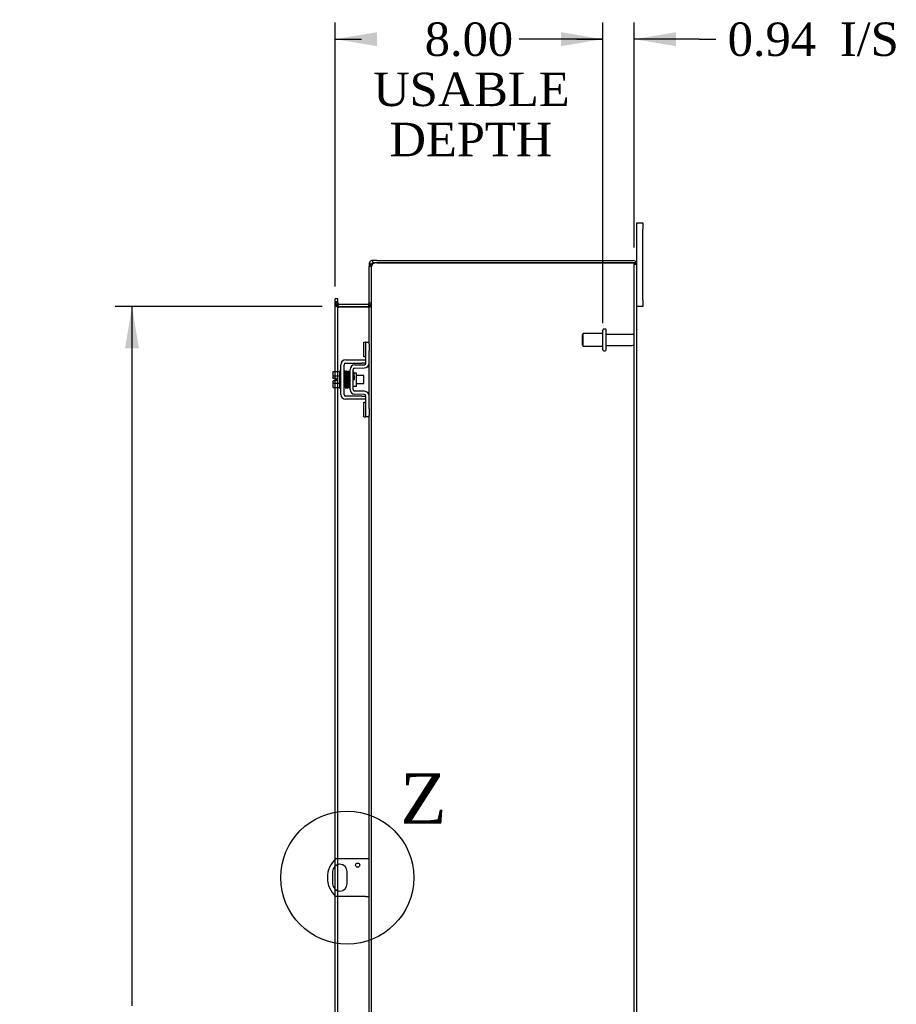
# Model space of a CAD drawing. Header units: inches. Extents: x 29 to 237, y 4 to 158.
# Tile 6 of 9: x 133 to 159, y 70 to 99. Entities that reach past the tile are written whole.
import ezdxf
from ezdxf.enums import TextEntityAlignment as Align
from ezdxf.lldxf.tags import DXFTag

# ---------------------------------------------------------------- set-up
doc = ezdxf.new("R2010")
doc.units = ezdxf.units.IN
doc.header["$MEASUREMENT"] = 0
doc.layers.get('0').update_dxf_attribs({"linetype": 'CONTINUOUS'})
for name, color, linetype in [('COM40153-1', 7, 'CONTINUOUS'), ('COM42667', 7, 'CONTINUOUS'), ('COM42780', 7, 'CONTINUOUS'), ('COM48497', 7, 'CONTINUOUS'), ('DEFAULT', 7, 'CONTINUOUS'), ('FET07710', 7, 'CONTINUOUS'), ('SCC19011', 7, 'CONTINUOUS'), ('SPR20265', 7, 'CONTINUOUS'), ('STD26094', 7, 'CONTINUOUS'), ('WAF25035', 7, 'CONTINUOUS')]:
    doc.layers.add(name, color=color, linetype=linetype)
doc.styles.add('SEACAD_TIMES_NEW_ROMAN', font='times.ttf')
tags = doc.linetypes.add('CENTER2', pattern=[1.125, 0.75, -0.125, 0.125, -0.125]).pattern_tags.tags
tags[10:11] = [DXFTag(74, 4), DXFTag(75, 0), DXFTag(340, '0'), DXFTag(46, 0.0), DXFTag(50, 0.0), DXFTag(44, 0.0), DXFTag(45, 0.0)]
tags[8:9] = [DXFTag(74, 4), DXFTag(75, 0), DXFTag(340, '0'), DXFTag(46, 0.0), DXFTag(50, 0.0), DXFTag(44, 0.0), DXFTag(45, 0.0)]
tags[6:7] = [DXFTag(74, 4), DXFTag(75, 0), DXFTag(340, '0'), DXFTag(46, 0.0), DXFTag(50, 0.0), DXFTag(44, 0.0), DXFTag(45, 0.0)]
tags[4:5] = [DXFTag(74, 4), DXFTag(75, 0), DXFTag(340, '0'), DXFTag(46, 0.0), DXFTag(50, 0.0), DXFTag(44, 0.0), DXFTag(45, 0.0)]

# ---------------------------------------------------------------- blocks, each defined once
blk = doc.blocks.new('GDIMGGROUP13')
at = {"layer": 'DEFAULT', "linetype": 'Continuous'}
for points in [[(143.8, 98.801), (142.55, 98.592), (143.8, 98.384)], [(149.304, 98.801), (149.304, 98.384), (150.554, 98.592)]]:
    blk.add_hatch(color=136, dxfattribs=at).paths.add_polyline_path(points)
at = {"layer": 'DEFAULT', "color": 136, "linetype": 'Continuous'}
for p, q in [((142.55, 91.192), (142.55, 99.092)), ((150.554, 90.097), (150.554, 99.092)), ((142.55, 98.592), (143.335, 98.592)), ((149.77, 98.592), (150.554, 98.592))]:
    blk.add_line(p, q, dxfattribs=at)
at = {"layer": 'DEFAULT', "color": 136, "linetype": 'Continuous', "style": 'SEACAD_TIMES_NEW_ROMAN'}
for s, p in [('8.00', (145.225, 99.092)), ('USABLE', (143.685, 97.592)), ('DEPTH', (144.171, 96.092))]:
    blk.add_text(s, height=1, dxfattribs=at).set_placement(p, align=Align.TOP_LEFT)
blk = doc.blocks.new('GDIMGGROUP20')
at = {"layer": 'DEFAULT', "linetype": 'Continuous'}
for points in [[(136.263, 89.347), (136.679, 89.347), (136.471, 90.597)], [(136.263, 46.597), (136.471, 45.347), (136.679, 46.597)]]:
    blk.add_hatch(color=136, dxfattribs=at).paths.add_polyline_path(points)
at = {"layer": 'DEFAULT', "color": 136, "linetype": 'Continuous'}
for p, q in [((142.158, 90.597), (135.971, 90.597)), ((136.471, 90.597), (136.471, 69.681)), ((136.471, 66.437), (136.471, 45.347)), ((142.158, 45.347), (135.971, 45.347))]:
    blk.add_line(p, q, dxfattribs=at)
at = {"layer": 'DEFAULT', "color": 136, "linetype": 'Continuous', "style": 'SEACAD_TIMES_NEW_ROMAN'}
for s, p in [('45.25', (134.765, 69.331)), ('OPENING ', (133.035, 67.831))]:
    blk.add_text(s, height=1, dxfattribs=at).set_placement(p, align=Align.TOP_LEFT)
blk = doc.blocks.new('GDIMGGROUP26')
at = {"layer": 'DEFAULT', "linetype": 'Continuous'}
for points in [[(149.304, 98.801), (149.304, 98.384), (150.554, 98.592)], [(152.741, 98.801), (151.491, 98.592), (152.741, 98.384)]]:
    blk.add_hatch(color=136, dxfattribs=at).paths.add_polyline_path(points)
at = {"layer": 'DEFAULT', "color": 136, "linetype": 'Continuous'}
for p, q in [((150.554, 90.392), (150.554, 99.092)), ((151.491, 92.364), (151.491, 99.092)), ((150.554, 98.592), (148.054, 98.592)), ((153.433, 98.592), (151.491, 98.592)), ((153.433, 98.592), (153.933, 98.592))]:
    blk.add_line(p, q, dxfattribs=at)
at = {"layer": 'DEFAULT', "color": 136, "linetype": 'Continuous', "style": 'SEACAD_TIMES_NEW_ROMAN'}
for s, p in [('0.94', (154.283, 99.092)), ('I/S', (157.637, 99.092))]:
    blk.add_text(s, height=1, dxfattribs=at).set_placement(p, align=Align.TOP_LEFT)
blk = doc.blocks.new('SE1')
at = {"color": 136, "linetype": 'Continuous', "style": 'SEACAD_TIMES_NEW_ROMAN'}
blk.add_text('Z', height=1.5, dxfattribs=at).set_placement((144.493, 76.627), align=Align.TOP_LEFT)
blk = doc.blocks.new('SE')
at = {"layer": 'DEFAULT', "color": 7, "linetype": 'CENTER2'}
blk.add_circle((142.907, 73.512), 1.989, dxfattribs=at)
at = {"layer": 'DEFAULT'}
blk.add_blockref('SE1', (0, 0), dxfattribs=at)

msp = doc.modelspace()

# ---------------------------------------------------------------- linework, layer by layer
at = {"layer": 'COM40153-1', "color": 7}
for p, q in [((143.455, 74.074), (142.567, 74.074)), ((143.563, 74.074), (143.455, 74.074)), ((142.47, 73.693), (142.47, 73.33)), ((142.907, 73.33), (142.907, 73.693)), ((143.455, 72.949), (142.567, 72.949)), ((143.455, 72.949), (143.563, 72.949))]:
    msp.add_line(p, q, dxfattribs=at)
msp.add_circle((143.219, 73.887), 0.0625, dxfattribs=at)
for centre, radius, start, end in [((143.063, 73.512), 0.75, 131.4096, 228.5904), ((142.688, 73.693), 0.218, 0, 180), ((142.688, 73.33), 0.218, 180, 0)]:
    msp.add_arc(centre, radius, start, end, dxfattribs=at)
at = {"layer": 'COM42667', "color": 7}
for p, q in [((142.861, 88.998), (143.343, 88.998)), ((143.343, 88.998), (143.468, 88.998)), ((142.718, 87.964), (142.718, 88.855)), ((142.813, 87.964), (142.813, 88.855)), ((142.861, 88.903), (143.343, 88.903)), ((143.468, 88.903), (143.343, 88.903)), ((143.343, 87.916), (142.861, 87.916)), ((143.343, 87.821), (142.861, 87.821)), ((143.343, 87.916), (143.468, 87.916)), ((143.468, 87.821), (143.343, 87.821))]:
    msp.add_line(p, q, dxfattribs=at)
for centre, radius, start, end in [((142.861, 88.855), 0.143, 90, 180), ((142.861, 88.855), 0.048, 90, 180), ((142.861, 87.964), 0.143, 180, 270), ((142.861, 87.964), 0.048, 180, 270)]:
    msp.add_arc(centre, radius, start, end, dxfattribs=at)
at = {"layer": 'COM42780', "color": 7}
for p, q in [((143.404, 89.088), (143.404, 89.525)), ((143.404, 89.525), (143.454, 89.525)), ((143.468, 89.525), (143.454, 89.525)), ((143.468, 89.275), (143.468, 89.525)), ((143.468, 89.525), (143.563, 89.525)), ((143.468, 88.903), (143.468, 89.275)), ((143.563, 89.478), (143.563, 89.275)), ((143.563, 88.903), (143.563, 89.275)), ((143.454, 89.088), (143.404, 89.088)), ((143.454, 89.088), (143.468, 89.088)), ((142.991, 88.113), (142.991, 88.707)), ((143.086, 88.113), (143.086, 88.707)), ((143.132, 88.85), (143.421, 88.855)), ((143.133, 88.755), (143.423, 88.76)), ((143.181, 88.605), (143.115, 88.605)), ((143.181, 88.215), (143.181, 88.605)), ((143.086, 88.215), (143.181, 88.215)), ((143.423, 88.06), (143.133, 88.065)), ((143.421, 87.965), (143.132, 87.97)), ((143.468, 87.544), (143.468, 87.917)), ((143.563, 87.544), (143.563, 87.917)), ((143.404, 87.294), (143.404, 87.731)), ((143.404, 87.731), (143.454, 87.731)), ((143.468, 87.731), (143.454, 87.731)), ((143.468, 87.294), (143.468, 87.544)), ((143.563, 87.544), (143.563, 87.341)), ((143.404, 87.294), (143.454, 87.294)), ((143.454, 87.294), (143.468, 87.294)), ((143.563, 87.294), (143.468, 87.294))]:
    msp.add_line(p, q, dxfattribs=at)
for centre, radius, start, end in [((143.134, 88.707), 0.143, 91, 180), ((143.134, 88.707), 0.048, 91, 180), ((143.42, 88.903), 0.048, 271, 0), ((143.42, 88.903), 0.143, 271, 0), ((143.134, 88.113), 0.143, 180, 269), ((143.134, 88.113), 0.048, 180, 269), ((143.42, 87.917), 0.048, 0, 89), ((143.42, 87.917), 0.143, 0, 89)]:
    msp.add_arc(centre, radius, start, end, dxfattribs=at)
at = {"layer": 'COM48497', "color": 7}
for p, q in [((143.671, 91.9), (143.671, 91.972)), ((143.789, 91.972), (143.671, 91.972)), ((143.789, 91.9), (143.671, 91.9)), ((143.789, 91.972), (151.455, 91.972)), ((143.789, 91.9), (151.455, 91.9)), ((151.455, 91.9), (143.789, 91.9)), ((151.557, 91.9), (151.455, 91.9)), ((151.455, 91.9), (151.557, 91.9)), ((143.635, 91.864), (143.563, 91.864)), ((143.563, 91.864), (143.563, 91.794)), ((143.563, 89.478), (143.563, 91.794)), ((143.635, 91.794), (143.563, 91.794)), ((143.635, 91.864), (143.641, 91.883)), ((143.635, 91.864), (143.635, 91.794)), ((143.635, 91.794), (143.641, 91.827)), ((143.641, 91.827), (143.635, 91.794)), ((143.635, 44.149), (143.635, 91.794)), ((151.491, 44.08), (151.491, 91.864)), ((151.491, 91.864), (151.563, 91.864)), ((151.563, 44.08), (151.563, 91.864)), ((142.622, 90.827), (142.55, 90.827)), ((142.55, 90.756), (142.55, 90.827)), ((142.55, 90.732), (142.55, 90.756)), ((142.55, 90.692), (142.55, 90.732)), ((142.622, 90.732), (142.55, 90.732)), ((142.622, 90.756), (142.622, 90.827)), ((142.622, 90.732), (142.622, 90.756)), ((142.622, 90.692), (142.622, 90.732)), ((142.622, 90.705), (142.55, 90.705)), ((142.55, 88.651), (142.55, 90.692)), ((142.622, 90.656), (142.55, 90.656)), ((142.622, 88.651), (142.622, 90.692)), ((142.628, 90.62), (142.622, 90.603)), ((142.646, 90.572), (142.622, 90.572)), ((142.646, 90.671), (142.628, 90.62)), ((142.646, 90.572), (142.658, 90.572)), ((142.658, 90.669), (143.527, 90.669)), ((142.658, 90.597), (143.527, 90.597)), ((143.527, 90.572), (142.658, 90.572)), ((143.527, 90.572), (143.537, 90.572)), ((143.537, 90.67), (143.556, 90.608)), ((143.537, 90.572), (143.557, 90.572)), ((143.556, 90.608), (143.557, 90.601)), ((143.563, 90.705), (143.635, 90.705)), ((143.563, 90.646), (143.635, 90.646)), ((143.563, 87.917), (143.563, 88.903)), ((142.55, 88.444), (142.55, 88.651)), ((142.55, 88.376), (142.55, 88.444)), ((142.55, 88.169), (142.55, 88.376)), ((142.622, 88.169), (142.622, 88.651)), ((142.55, 74.059), (142.55, 88.169)), ((142.622, 74.074), (142.622, 88.169)), ((143.563, 69.04), (143.563, 87.341)), ((142.55, 73.863), (142.55, 74.059)), ((142.622, 73.901), (142.622, 74.074)), ((142.55, 73.161), (142.55, 73.863)), ((142.622, 73.122), (142.622, 73.901)), ((142.55, 72.965), (142.55, 73.161)), ((142.622, 72.949), (142.622, 73.122)), ((142.55, 68.213), (142.55, 72.965)), ((142.622, 68.213), (142.622, 72.949))]:
    msp.add_line(p, q, dxfattribs=at)
for centre, radius, start, end in [((143.672, 91.863), 0.109, 147.4482, 179.9087), ((143.671, 91.864), 0.108, 90, 147.3569), ((143.671, 91.864), 0.036, 90, 147.3569), ((143.789, 91.65), 0.25, 90, 118.1546), ((151.455, 91.864), 0.108, 19.4712, 90), ((151.455, 91.864), 0.036, 0, 90), ((151.455, 91.864), 0.108, 0, 19.4712), ((143.611, 91.79), 0.0479, 129.7973, 175.1422), ((143.611, 91.79), 0.0479, 129.7973, 175.1422), ((143.717, 91.655), 0.219, 101.9896, 128.4732), ((143.732, 91.795), 0.0967, 128.9792, 160.4725), ((142.658, 90.705), 0.108, 180, 250.218), ((142.658, 90.705), 0.036, 180.0001, 250.2179), ((142.811, 90.664), 0.189, 182.2399, 209.1867), ((142.658, 90.705), 0.108, 250.2179, 256.9826), ((142.658, 90.705), 0.108, 256.9826, 270), ((142.658, 90.705), 0.036, 250.2179, 270), ((143.527, 90.705), 0.036, 270, 286.2204), ((143.527, 90.705), 0.108, 270, 286.2204), ((143.527, 90.705), 0.036, 286.2205, 359.9999), ((143.421, 90.654), 0.142, 324.6894, 356.6558), ((143.527, 90.705), 0.108, 286.2204, 0)]:
    msp.add_arc(centre, radius, start, end, dxfattribs=at)
for major_axis, end_param in [((-0.036, 0), 4.712389), ((-0.108, 0), 3.48143)]:
    msp.add_ellipse((151.455, 91.864), major_axis=major_axis, ratio=0.997813, start_param=3.141593, end_param=end_param, dxfattribs=at)
for points in [[(142.55, 90.656), (142.55, 90.649), (142.552, 90.642), (142.559, 90.628), (142.564, 90.621), (142.576, 90.607), (142.584, 90.6), (142.602, 90.586), (142.611, 90.579), (142.622, 90.572)], [(143.557, 90.572), (143.569, 90.578), (143.579, 90.584), (143.598, 90.596), (143.607, 90.603), (143.621, 90.615), (143.626, 90.621), (143.633, 90.633), (143.635, 90.64), (143.635, 90.646)]]:
    msp.add_open_spline(points, degree=3, knots=[0, 0, 0, 0, 0.25, 0.25, 0.5, 0.5, 0.75, 0.75, 1, 1, 1, 1], dxfattribs=at)
at = {"layer": 'FET07710', "color": 7}
for p, q in [((151.563, 92.909), (151.563, 93.097)), ((151.563, 93.097), (151.75, 93.097)), ((151.75, 93.097), (151.75, 92.909)), ((151.563, 91.864), (151.563, 92.909)), ((151.75, 90.784), (151.75, 92.909)), ((151.75, 90.784), (151.75, 90.597)), ((151.75, 90.597), (151.563, 90.597))]:
    msp.add_line(p, q, dxfattribs=at)
at = {"layer": 'SCC19011', "color": 7}
for p, q in [((142.492, 88.651), (142.673, 88.651)), ((142.492, 88.519), (142.492, 88.651)), ((142.492, 88.519), (142.673, 88.519)), ((142.492, 88.444), (142.492, 88.519)), ((142.587, 88.444), (142.492, 88.444)), ((142.492, 88.301), (142.492, 88.376)), ((142.587, 88.376), (142.492, 88.376)), ((142.587, 88.376), (142.587, 88.444)), ((142.836, 88.532), (142.813, 88.532)), ((142.886, 88.532), (142.871, 88.532)), ((142.936, 88.532), (142.921, 88.532)), ((142.986, 88.532), (142.971, 88.532)), ((143.405, 88.532), (143.181, 88.532)), ((143.405, 88.288), (143.405, 88.532)), ((142.492, 88.301), (142.673, 88.301)), ((142.492, 88.169), (142.492, 88.301)), ((142.492, 88.169), (142.673, 88.169)), ((142.813, 88.288), (142.845, 88.288)), ((142.88, 88.288), (142.895, 88.288)), ((142.93, 88.288), (142.945, 88.288)), ((142.98, 88.288), (142.991, 88.288)), ((143.181, 88.288), (143.405, 88.288))]:
    msp.add_line(p, q, dxfattribs=at)
at = {"layer": 'SPR20265', "color": 7}
msp.add_line((143.09, 88.41), (143.125, 88.41), dxfattribs=at)
for centre, radius, start, end in [((147.794, 88.231), 4.985, 175.1825, 176.5376), ((142.945, 88.634), 0.0181, 0.2962, 180.6354), ((147.763, 88.232), 4.919, 179.5796, 179.9446)]:
    msp.add_arc(centre, radius, start, end, dxfattribs=at)
msp.add_ellipse((142.827, 88.237), major_axis=(-0.0175, 0), ratio=0.707107, start_param=0.666946, end_param=5.616239, dxfattribs=at)
for points, knots in [([(142.862, 88.65), (142.862, 88.651), (142.862, 88.653), (142.862, 88.655), (142.861, 88.658), (142.859, 88.661), (142.857, 88.663), (142.854, 88.665), (142.851, 88.667), (142.847, 88.668), (142.841, 88.667), (142.833, 88.663), (142.827, 88.655), (142.827, 88.649), (142.826, 88.646)], [0, 0, 0, 0, 0.03948, 0.078027, 0.11705, 0.157795, 0.20119, 0.247813, 0.297965, 0.351797, 0.472995, 0.624898, 0.803476, 1, 1, 1, 1]), ([(142.915, 88.635), (142.914, 88.64), (142.913, 88.647), (142.906, 88.656), (142.901, 88.659), (142.896, 88.659), (142.893, 88.659), (142.889, 88.658), (142.885, 88.656), (142.882, 88.654), (142.88, 88.65), (142.879, 88.646), (142.879, 88.643), (142.879, 88.642)], [0, 0, 0, 0, 0.337377, 0.476585, 0.593946, 0.643993, 0.690857, 0.738213, 0.787078, 0.837877, 0.890521, 0.944659, 1, 1, 1, 1]), ([(142.828, 88.647), (142.828, 88.647), (142.83, 88.645), (142.832, 88.627), (142.834, 88.592), (142.835, 88.551), (142.837, 88.509), (142.838, 88.471), (142.839, 88.439), (142.84, 88.411), (142.841, 88.385), (142.842, 88.355), (142.843, 88.32), (142.845, 88.28), (142.847, 88.24), (142.849, 88.203), (142.851, 88.176), (142.852, 88.172), (142.853, 88.171)], [0.0402294, 0.0402294, 0.0402294, 0.0402294, 0.0962651, 0.1836152, 0.2619538, 0.3312786, 0.3915016, 0.442594, 0.4845239, 0.5172899, 0.5463931, 0.5841023, 0.6308517, 0.6866387, 0.7514677, 0.8253147, 0.9081399, 0.9951321, 0.9951321, 0.9951321, 0.9951321]), ([(142.888, 88.175), (142.887, 88.176), (142.886, 88.179), (142.883, 88.205), (142.882, 88.241), (142.88, 88.281), (142.878, 88.32), (142.877, 88.356), (142.876, 88.385), (142.875, 88.411), (142.874, 88.439), (142.873, 88.471), (142.872, 88.51), (142.87, 88.552), (142.868, 88.594), (142.866, 88.63), (142.864, 88.651), (142.863, 88.653), (142.862, 88.653)], [0.007956, 0.007956, 0.007956, 0.007956, 0.0902869, 0.171964, 0.2449933, 0.3092617, 0.364675, 0.4111808, 0.4487353, 0.4777397, 0.5104186, 0.5522907, 0.6034131, 0.6638342, 0.7336337, 0.8128446, 0.9016052, 0.9648764, 0.9648764, 0.9648764, 0.9648764]), ([(142.877, 88.646), (142.877, 88.643), (142.875, 88.63), (142.873, 88.597), (142.871, 88.567), (142.87, 88.551), (142.87, 88.549)], [0.0980811, 0.0980811, 0.0980811, 0.0980811, 0.1865995, 0.265558, 0.3350739, 0.3442741, 0.3442741, 0.3442741, 0.3442741]), ([(142.879, 88.637), (142.88, 88.63), (142.882, 88.616), (142.884, 88.567), (142.887, 88.502), (142.89, 88.424), (142.892, 88.356), (142.894, 88.305), (142.895, 88.27), (142.897, 88.239), (142.898, 88.213), (142.9, 88.193), (142.901, 88.187), (142.901, 88.183)], [0, 0, 0, 0, 0.114294, 0.231558, 0.351881, 0.475184, 0.601502, 0.666038, 0.73132, 0.797347, 0.864154, 0.931706, 1, 1, 1, 1]), ([(142.936, 88.185), (142.935, 88.192), (142.934, 88.204), (142.931, 88.251), (142.929, 88.315), (142.926, 88.393), (142.924, 88.46), (142.922, 88.512), (142.92, 88.548), (142.919, 88.58), (142.917, 88.607), (142.916, 88.628), (142.915, 88.635), (142.914, 88.639)], [0, 0, 0, 0, 0.112746, 0.228925, 0.348457, 0.471495, 0.597916, 0.662714, 0.728399, 0.794948, 0.862394, 0.930748, 1, 1, 1, 1]), ([(142.928, 88.637), (142.927, 88.634), (142.925, 88.63), (142.923, 88.601), (142.922, 88.571), (142.921, 88.551), (142.92, 88.545)], [0, 0, 0, 0, 0.0919668, 0.1748964, 0.2488402, 0.2783531, 0.2783531, 0.2783531, 0.2783531]), ([(142.928, 88.633), (142.929, 88.631), (142.93, 88.628), (142.932, 88.602), (142.934, 88.567), (142.936, 88.529), (142.937, 88.492), (142.939, 88.459), (142.94, 88.431), (142.94, 88.406), (142.941, 88.381), (142.942, 88.35), (142.944, 88.315), (142.945, 88.276), (142.947, 88.237), (142.949, 88.205), (142.952, 88.186), (142.953, 88.185), (142.953, 88.185)], [0.0030122, 0.0030122, 0.0030122, 0.0030122, 0.091022, 0.173244, 0.246649, 0.3111806, 0.366841, 0.4136386, 0.4515377, 0.480786, 0.5130298, 0.5545547, 0.6053918, 0.6655607, 0.7350558, 0.813926, 0.9022499, 0.9590084, 0.9590084, 0.9590084, 0.9590084]), ([(142.987, 88.193), (142.987, 88.193), (142.986, 88.193), (142.984, 88.209), (142.982, 88.24), (142.98, 88.277), (142.979, 88.315), (142.977, 88.351), (142.976, 88.381), (142.975, 88.406), (142.975, 88.431), (142.974, 88.459), (142.972, 88.492), (142.971, 88.53), (142.969, 88.568), (142.967, 88.604), (142.965, 88.631), (142.964, 88.635), (142.963, 88.637)], [0.0480093, 0.0480093, 0.0480093, 0.0480093, 0.0949166, 0.1813907, 0.2591689, 0.3281055, 0.3880809, 0.4389475, 0.4806068, 0.513005, 0.5424172, 0.5805587, 0.6277127, 0.6838883, 0.749147, 0.8235602, 0.9071555, 1, 1, 1, 1]), ([(142.991, 88.644), (142.99, 88.644), (142.986, 88.642), (142.98, 88.637), (142.978, 88.63), (142.975, 88.619), (142.973, 88.594), (142.971, 88.564), (142.971, 88.543), (142.97, 88.54)], [0.5124949, 0.5124949, 0.5124949, 0.5124949, 0.5179414, 0.5252825, 0.5427797, 0.5635197, 0.6073984, 0.6548465, 0.6651182, 0.6651182, 0.6651182, 0.6651182]), ([(142.981, 88.613), (142.981, 88.613), (142.981, 88.612), (142.982, 88.602), (142.983, 88.577), (142.985, 88.538), (142.987, 88.496), (142.989, 88.456), (142.99, 88.417), (142.991, 88.392), (142.991, 88.383)], [0.5353084, 0.5353084, 0.5353084, 0.5353084, 0.5442341, 0.5647196, 0.6085363, 0.6562102, 0.6837797, 0.7157656, 0.752175, 0.7726485, 0.7726485, 0.7726485, 0.7726485]), ([(143.113, 88.612), (143.113, 88.613), (143.113, 88.616), (143.111, 88.62), (143.109, 88.623), (143.106, 88.626), (143.102, 88.628), (143.097, 88.629), (143.092, 88.629), (143.088, 88.627), (143.086, 88.626)], [0, 0, 0, 0, 0.0589773, 0.1211115, 0.1849679, 0.2490189, 0.31194, 0.3728411, 0.4898099, 0.5959107, 0.5959107, 0.5959107, 0.5959107]), ([(143.086, 88.506), (143.087, 88.501), (143.087, 88.483), (143.089, 88.45), (143.09, 88.425), (143.09, 88.41)], [0.6947964, 0.6947964, 0.6947964, 0.6947964, 0.7496304, 0.874808, 1, 1, 1, 1]), ([(143.125, 88.41), (143.125, 88.425), (143.124, 88.451), (143.122, 88.491), (143.12, 88.528), (143.119, 88.56), (143.117, 88.585), (143.115, 88.604), (143.114, 88.613), (143.113, 88.614), (143.112, 88.614)], [0, 0, 0, 0, 0.1236932, 0.2477957, 0.3722334, 0.4970307, 0.6222178, 0.7477992, 0.8737106, 0.9604174, 0.9604174, 0.9604174, 0.9604174]), ([(142.852, 88.173), (142.852, 88.171), (142.853, 88.169), (142.854, 88.165), (142.857, 88.161), (142.861, 88.158), (142.867, 88.155), (142.874, 88.155), (142.88, 88.158), (142.885, 88.162), (142.888, 88.168), (142.888, 88.172), (142.889, 88.174)], [0, 0, 0, 0, 0.065589, 0.134096, 0.204, 0.273642, 0.405923, 0.527776, 0.652215, 0.775569, 0.89228, 1, 1, 1, 1]), ([(142.888, 88.171), (142.889, 88.174), (142.89, 88.179), (142.892, 88.211), (142.894, 88.243), (142.895, 88.265), (142.895, 88.272)], [0, 0, 0, 0, 0.0928449, 0.1764674, 0.250932, 0.2834425, 0.2834425, 0.2834425, 0.2834425]), ([(142.901, 88.187), (142.901, 88.182), (142.902, 88.175), (142.909, 88.167), (142.915, 88.164), (142.92, 88.164), (142.923, 88.164), (142.927, 88.165), (142.93, 88.167), (142.933, 88.169), (142.936, 88.173), (142.937, 88.177), (142.937, 88.18), (142.937, 88.181)], [0, 0, 0, 0, 0.324319, 0.462115, 0.581304, 0.633213, 0.682431, 0.732423, 0.783847, 0.836789, 0.89085, 0.94542, 1, 1, 1, 1]), ([(142.939, 88.179), (142.939, 88.182), (142.941, 88.195), (142.943, 88.228), (142.945, 88.258), (142.945, 88.275), (142.945, 88.277)], [0.09883, 0.09883, 0.09883, 0.09883, 0.1878535, 0.2672072, 0.3370622, 0.3488919, 0.3488919, 0.3488919, 0.3488919]), ([(142.953, 88.189), (142.953, 88.188), (142.953, 88.186), (142.954, 88.183), (142.955, 88.181), (142.956, 88.178), (142.959, 88.176), (142.961, 88.174), (142.964, 88.172), (142.969, 88.171), (142.975, 88.172), (142.982, 88.176), (142.988, 88.184), (142.989, 88.19), (142.99, 88.194)], [0, 0, 0, 0, 0.039675, 0.078069, 0.116606, 0.156607, 0.199119, 0.244855, 0.294249, 0.347558, 0.468612, 0.621309, 0.801496, 1, 1, 1, 1]), ([(142.989, 88.19), (142.99, 88.193), (142.99, 88.198), (142.991, 88.206), (142.991, 88.209)], [0, 0, 0, 0, 0.03059774, 0.0478168, 0.0478168, 0.0478168, 0.0478168]), ([(143.087, 88.199), (143.088, 88.201), (143.089, 88.206), (143.09, 88.21), (143.09, 88.214)], [0.53898294, 0.53898294, 0.53898294, 0.53898294, 0.54759814, 0.56807305, 0.56807305, 0.56807305, 0.56807305])]:
    msp.add_open_spline(points, degree=3, knots=knots, dxfattribs=at)
at = {"layer": 'STD26094', "color": 7}
for p, q in [((150.554, 89.302), (150.554, 89.892)), ((150.624, 89.922), (150.584, 89.922)), ((150.654, 89.302), (150.654, 89.892)), ((149.967, 89.784), (149.929, 89.747)), ((149.929, 89.747), (149.929, 89.447)), ((149.967, 89.409), (149.967, 89.784)), ((150.554, 89.784), (149.967, 89.784)), ((151.431, 89.762), (150.654, 89.762)), ((149.929, 89.447), (149.967, 89.409)), ((149.967, 89.409), (150.554, 89.409)), ((150.584, 89.272), (150.624, 89.272)), ((150.654, 89.432), (151.431, 89.432))]:
    msp.add_line(p, q, dxfattribs=at)
for centre, radius, start, end in [((150.584, 89.892), 0.03, 90, 180), ((150.624, 89.892), 0.03, 0, 90), ((151.431, 89.702), 0.06, 0, 90), ((150.584, 89.302), 0.03, 180, 270), ((150.624, 89.302), 0.03, 270, 0), ((151.431, 89.492), 0.06, 270, 0)]:
    msp.add_arc(centre, radius, start, end, dxfattribs=at)
at = {"layer": 'WAF25035', "color": 7}
for p, q in [((142.673, 88.66), (142.673, 88.16)), ((142.718, 88.66), (142.673, 88.66)), ((142.673, 88.16), (142.718, 88.16))]:
    msp.add_line(p, q, dxfattribs=at)

# ---------------------------------------------------------------- block references
at = {"layer": 'DEFAULT', "color": 7}
for name in ['GDIMGGROUP13', 'GDIMGGROUP26', 'GDIMGGROUP20', 'SE']:
    msp.add_blockref(name, (0, 0), dxfattribs=at)

doc.saveas('drawing.dxf')
